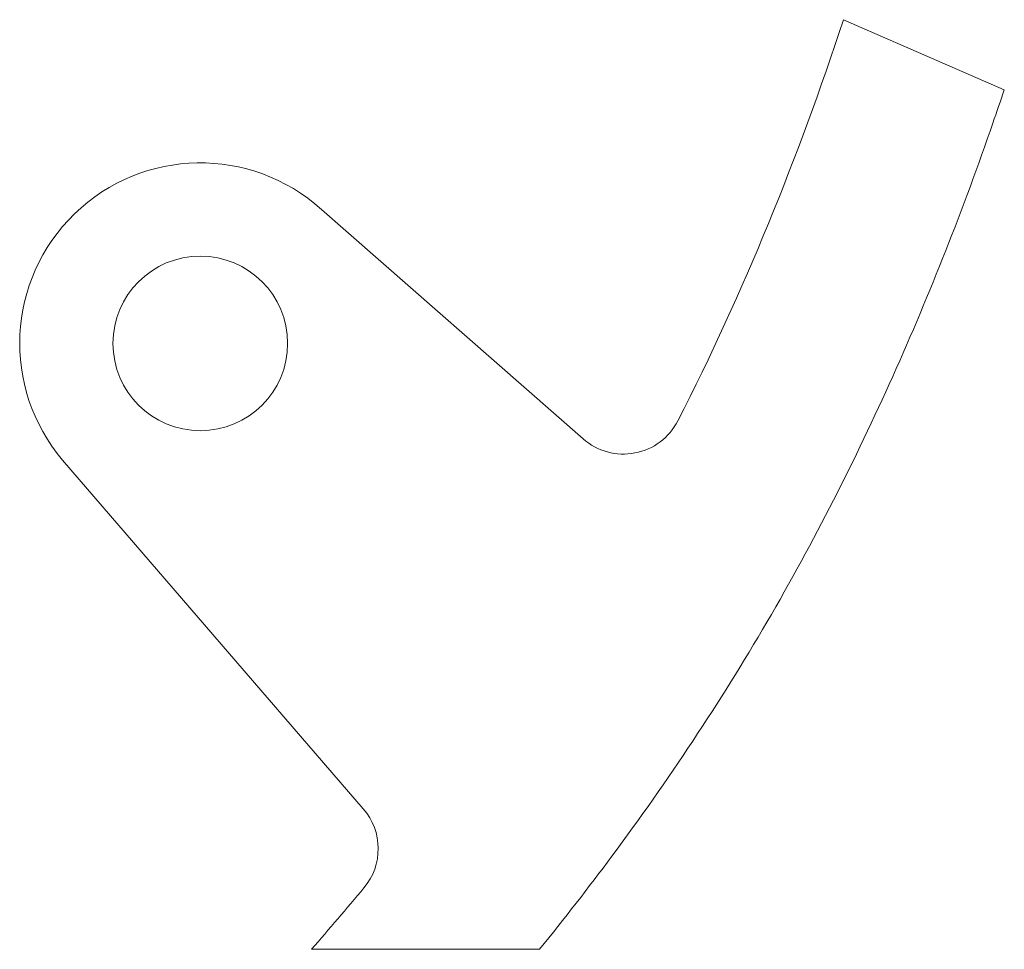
# Model space of a CAD drawing. Header units: inches. Extents: x -2.35 to -1.22, y 1.75 to 2.81.
import ezdxf

# ---------------------------------------------------------------- set-up
doc = ezdxf.new("R2010")
doc.units = ezdxf.units.IN
doc.header["$MEASUREMENT"] = 0

msp = doc.modelspace()

# ---------------------------------------------------------------- linework, layer by layer
at = {"color": 7, "linetype": 'Continuous', "lineweight": 15}
for p, q in [((-1.4023, 2.8149), (-1.2182, 2.7347)), ((-1.7005, 2.3347), (-2.0003, 2.5975)), ((-2.2967, 2.3103), (-1.9523, 1.9109)), ((-1.7504, 1.75), (-2.0117, 1.75))]:
    msp.add_line(p, q, dxfattribs=at)
msp.add_circle((-2.139, 2.4441), 0.1, dxfattribs=at)
for centre, radius, start, end in [((-2.139, 2.4441), 0.2068, 47.8781, 220.3317), ((-1.6544, 2.3873), 0.07, 228.763, 332.9255), ((-2.0053, 1.8652), 0.07, 320.06, 40.7738)]:
    msp.add_arc(centre, radius, start, end, dxfattribs=at)
for points in [[(-1.4023, 2.8149), (-1.4543, 2.6574), (-1.5163, 2.5035), (-1.592, 2.3555)], [(-1.9516, 1.8203), (-1.9714, 1.7967), (-1.9915, 1.7732), (-2.0117, 1.75)]]:
    msp.add_open_spline(points, degree=3, dxfattribs=at)
msp.add_open_spline([(-1.7504, 1.75), (-1.7222, 1.7849), (-1.6288, 1.905), (-1.4839, 2.123), (-1.3411, 2.4049), (-1.2602, 2.6113), (-1.2225, 2.7219), (-1.2182, 2.7347)], degree=3, knots=[0.4737269, 0.4737269, 0.4737269, 0.4737269, 0.5, 0.5625, 0.625, 0.6875, 0.6956586, 0.6956586, 0.6956586, 0.6956586], dxfattribs=at)

doc.saveas('drawing.dxf')
